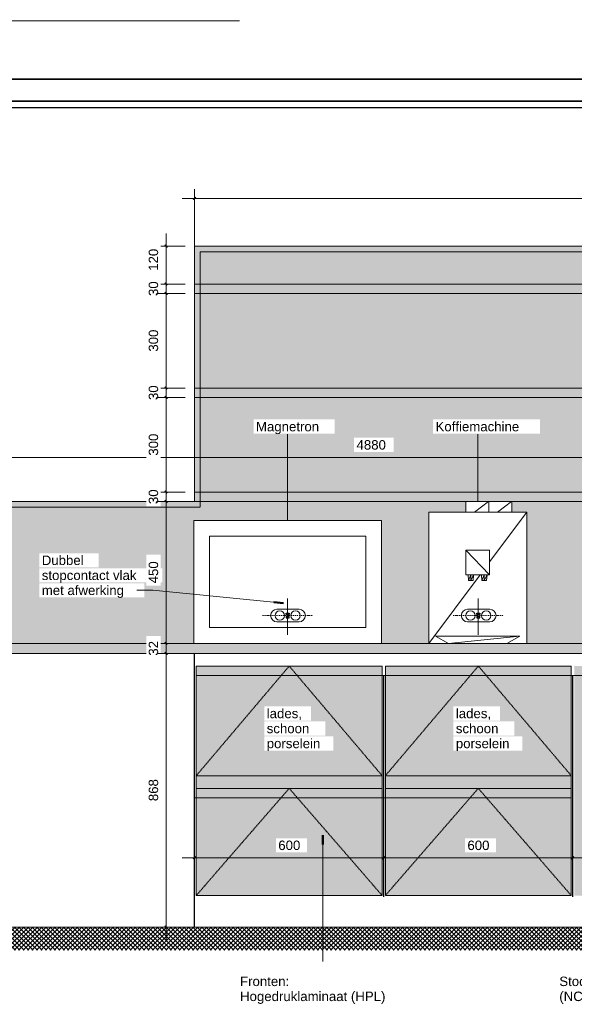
# Model space of a CAD drawing. Header units: millimetres. Extents: x 42536 to 82195, y -9418 to 102921.
# Tile 2 of 9: x 54800 to 56560, y -245 to 2879. Entities that reach past the tile are written whole.
import ezdxf

# ---------------------------------------------------------------- set-up
doc = ezdxf.new("R2010")
doc.units = ezdxf.units.MM
doc.linetypes.add('Dash dot Small', pattern=[6.35, 3.175, -1.5875, 0, -1.5875])
doc.linetypes.add('Overhead xxSmall', pattern=[2.579688, 1.5875, -0.992188])
for name, color, linetype, lineweight in [('0-2', 50, 'Continuous', 5), ('A----M-', 8, 'Continuous', 5), ('A----M--20', 8, 'Continuous', 5), ('A09-NT--1', 90, 'Continuous', 50), ('A09-NT--2', 130, 'Continuous', 13), ('A09-NT--3', 7, 'Continuous', 13), ('A21-----1', 53, 'Continuous', 9), ('A29-----3', 10, 'Continuous', 5), ('A35-----1', 254, 'Continuous', 9), ('A35-----2', 133, 'Continuous', 25), ('A35-----3', 50, 'Continuous', 25), ('A35-----4', 7, 'Continuous', 13), ('A69-----1', 55, 'Continuous', 5), ('A99----', 1, 'Continuous', 5), ('A99-----2', 1, 'Continuous', 13), ('A99-----4', 1, 'Overhead xxSmall', 13), ('A99-----5', 1, 'Dash dot Small', 13), ('A99-----6', 1, 'Continuous', 25), ('A99--I-', 1, 'Continuous', 5), ('Detail Items-2', 255, 'Continuous', 5), ('Detail Items-3', 55, 'Continuous', 5), ('Structure 1-1', 253, 'Continuous', 50)]:
    doc.layers.add(name, color=color, linetype=linetype, lineweight=lineweight)
doc.styles.add('Arial_1', font='arial.ttf', dxfattribs={"height": 30})
doc.dimstyles.new('TD_Diagonal_1_5_mm', dxfattribs={"dimscale": 304.8, "dimtxt": 30.607782, "dimasz": 0.026247, "dimexe": 0.098425, "dimexo": 0.098425, "dimgap": 0.052493, "dimtad": 1, "dimdec": 0, "dimzin": 0, "dimdsep": 46, "dimtxsty": 'Arial_1', "dimblk1": 'OBLIQUE', "dimblk2": 'OBLIQUE', "dimsah": 1, "dimcen": 0.09, "dimdle": 0.131234, "dimazin": 2, "dimtfac": 1, "dimtdec": 4, "dimtix": 1, "dimtmove": 0, "dimatfit": 3, "dimfxl": 1, "dimtvp": 1, "dimtfill": 1, "dimtolj": 1, "dimtzin": 0, "dimarcsym": 2})
doc.dimstyles.new('TD_Diagonal_1_5_mm_1', dxfattribs={"dimscale": 304.8, "dimtxt": 30.607782, "dimasz": 0.026247, "dimexe": 0.098425, "dimexo": 0.098425, "dimgap": 0.052493, "dimtad": 1, "dimdec": 0, "dimzin": 0, "dimdsep": 46, "dimtxsty": 'Arial_1', "dimblk1": 'OBLIQUE', "dimblk2": 'OBLIQUE', "dimsah": 1, "dimcen": 0.09, "dimdle": 0.131234, "dimazin": 2, "dimtfac": 1, "dimtdec": 4, "dimtix": 1, "dimtmove": 2, "dimatfit": 3, "dimfxl": 1, "dimtvp": 1, "dimtfill": 1, "dimtolj": 1, "dimtzin": 0, "dimarcsym": 2})

# ---------------------------------------------------------------- blocks, each defined once
blk = doc.blocks.new('HSR-D_ABT_ARCH_Gevel_rvt-1-Pantry BOH - Elevation')
at = {"layer": 'A29-----3'}
blk.add_hatch(color=256, dxfattribs=at).paths.add_polyline_path([(-48541.6, 2875), (-48541.6, 2875), (-48236.9, 2875), (-48236.9, 2878.5), (-48541.6, 2878.5)])
at = {"layer": 'A35-----1'}
h = blk.add_hatch(dxfattribs=at)
h.set_pattern_fill('FP_1', color=256, angle=-120, style=0, pattern_type=2)
h.set_pattern_definition([(240, (-53225.483, 2900), (17.32051, -10), []), (300, (-53225.483, 2900), (17.32051, 10), [])])
h.paths.add_polyline_path([(-49361.1, 2875), (-48541.6, 2875), (-48541.6, 2878.5), (-50296, 2878.5), (-50296, 2875), (-49661.1, 2875)])
at = {"layer": 'A21-----1'}
blk.add_line((-48236.9, 2875), (-46619.3, 2875), dxfattribs=at)
at = {"layer": 'A35-----2'}
for p, q in [((-50296, 2875), (-48541.6, 2875)), ((-48541.6, 2875), (-48541.6, 2878.5))]:
    blk.add_line(p, q, dxfattribs=at)
at = {"layer": 'Structure 1-1'}
for p, q in [((-48541.6, 2878.5), (-48541.6, 2875)), ((-48541.6, 2875), (-48236.9, 2875)), ((-48236.9, 2875), (-48236.9, 2878.5))]:
    blk.add_line(p, q, dxfattribs=at)
blk = doc.blocks.new('HSR-D_ABT_ARCH_Interieur_rvt-2-Pantry BOH - Elevation')
at = {"layer": 'A35-----3'}
for p, q in [((-43890, 2690), (-49683.2, 2690)), ((-43890, 2620), (-49683.2, 2620))]:
    blk.add_line(p, q, dxfattribs=at)
at = {"layer": 'A35-----4'}
blk.add_line((-49683.2, 2600), (-43890, 2600), dxfattribs=at)
blk = doc.blocks.new('Microwave - Magnetron-18255911-Pantry BOH - Elevation')
at = {"layer": 'A69-----1'}
for p, q in [((-46764, 1290), (-46168, 1290)), ((-46764, 900), (-46764, 1290)), ((-46168, 900), (-46168, 1290)), ((-46714, 1240), (-46714, 950)), ((-46218, 1240), (-46714, 1240)), ((-46218, 950), (-46218, 1240)), ((-46714, 950), (-46218, 950))]:
    blk.add_line(p, q, dxfattribs=at)
blk = doc.blocks.new('Koffiemachine - Koffiemachine-18252382-Pantry BOH - Elevation')
at = {"layer": 'A69-----1'}
for p, q in [((-45900.7, 1350), (-45900.7, 1316.7)), ((-45829.2, 1350), (-45873.6, 1316.7)), ((-45827.5, 1350), (-45827.5, 1316.7)), ((-45756.1, 1350), (-45800.5, 1316.7)), ((-45754.4, 1316.7), (-45754.4, 1350)), ((-46017.8, 1316.7), (-45707.2, 1316.7)), ((-46017.8, 900), (-46017.8, 1316.7)), ((-45825.2, 1158.4), (-45707.2, 1316.7)), ((-45707.2, 900), (-45707.2, 1316.7)), ((-45825.2, 1117.5), (-45901, 1196)), ((-45901, 1196), (-45901, 1117.5)), ((-45825.2, 1196), (-45901, 1196)), ((-45825.2, 1117.5), (-45825.2, 1196)), ((-46017.8, 900), (-45855.7, 1117.5)), ((-45901, 1117.5), (-45825.2, 1117.5)), ((-45892.3, 1099.4), (-45893.7, 1117.3)), ((-45884.8, 1117.3), (-45893.7, 1117.3)), ((-45884.8, 1117.3), (-45892.3, 1099.4)), ((-45884.8, 1099.4), (-45892.3, 1099.4)), ((-45875.9, 1117.3), (-45884.8, 1099.4)), ((-45875.9, 1117.3), (-45884.8, 1117.3)), ((-45884.8, 1117.3), (-45884.8, 1099.4)), ((-45877.3, 1099.4), (-45884.8, 1099.4)), ((-45877.3, 1099.4), (-45875.9, 1117.3)), ((-45849.8, 1099.4), (-45851.1, 1117.3)), ((-45842.3, 1117.3), (-45851.1, 1117.3)), ((-45842.3, 1117.3), (-45849.8, 1099.4)), ((-45842.3, 1099.4), (-45849.8, 1099.4)), ((-45833.4, 1117.3), (-45842.3, 1099.4)), ((-45833.4, 1117.3), (-45842.3, 1117.3)), ((-45842.3, 1117.3), (-45842.3, 1099.4)), ((-45834.7, 1099.4), (-45842.3, 1099.4)), ((-45834.7, 1099.4), (-45833.4, 1117.3)), ((-45996.6, 923), (-45729.4, 923.2)), ((-45955.8, 900), (-45996.6, 923)), ((-45955.5, 900), (-45729.4, 923.2)), ((-45770.6, 900), (-45729.4, 923.2))]:
    blk.add_line(p, q, dxfattribs=at)
blk = doc.blocks.new('DIMBLOCK11-Pantry BOH - Elevation')
at = {"layer": 'A----M--20'}
for p, q in [((53475.4, 1380), (53475.4, 1519.8)), ((58355, 1514.1), (58355, 1459.8)), ((58355, 1489.8), (58355, 1514.1)), ((58395, 1489.8), (53435.4, 1489.8)), ((53475.4, 1489.8), (53475.4, 1380))]:
    blk.add_line(p, q, dxfattribs=at)
at = {"layer": 'A----M--20', "lineweight": 35}
for p, q in [((53475.4, 1489.8), (53471.4, 1485.8)), ((53475.4, 1489.8), (53479.4, 1493.8)), ((58355, 1489.8), (58351, 1485.8)), ((58355, 1489.8), (58359, 1493.8))]:
    blk.add_line(p, q, dxfattribs=at)
at = {"layer": 'A----M--20', "color": 0, "insert": (55869.1, 1544.7), "char_height": 30, "width": 110.753, "attachment_point": 1, "line_spacing_factor": 0.941778, "style": 'Arial_1', "bg_fill": 3, "box_fill_scale": 1.25, "bg_fill_color": 256, "bg_fill_true_color": 13158600, "bg_fill_transparency": 0}
blk.add_mtext('4880', dxfattribs=at)
blk = doc.blocks.new('_Oblique')
at = {"color": 0, "linetype": 'ByBlock', "lineweight": -2}
blk.add_line((-0.5, -0.5), (0.5, 0.5), dxfattribs=at)
blk = doc.blocks.new('DIMBLOCK12-Pantry BOH - Elevation')
at = {"layer": 'A----M--20'}
for p, q in [((55264.7, 2200), (55264.7, 2040)), ((55325.5, 2160), (55234.7, 2160)), ((55264.7, 2160), (55325.5, 2160)), ((55325.5, 2040), (55234.7, 2040)), ((55264.7, 2040), (55325.5, 2040))]:
    blk.add_line(p, q, dxfattribs=at)
at = {"layer": 'A----M--20', "lineweight": 35}
for p, q in [((55264.7, 2160), (55260.7, 2164)), ((55264.7, 2160), (55268.7, 2156)), ((55264.7, 2040), (55260.7, 2044)), ((55264.7, 2040), (55268.7, 2036))]:
    blk.add_line(p, q, dxfattribs=at)
at = {"layer": 'A----M--20', "color": 0, "insert": (55209.7, 2081.9), "char_height": 30, "width": 83.065, "attachment_point": 1, "rotation": 90, "line_spacing_factor": 0.941778, "style": 'Arial_1', "bg_fill": 3, "box_fill_scale": 1.25, "bg_fill_color": 256, "bg_fill_true_color": 13158600, "bg_fill_transparency": 0}
blk.add_mtext('120', dxfattribs=at)
blk = doc.blocks.new('DIMBLOCK13-Pantry BOH - Elevation')
at = {"layer": 'A----M--20'}
for p, q in [((55325.5, 2040), (55234.7, 2040)), ((55264.7, 2040), (55264.7, 2010)), ((55264.7, 2040), (55325.5, 2040)), ((55325.5, 2010), (55234.7, 2010)), ((55264.7, 2010), (55325.5, 2010))]:
    blk.add_line(p, q, dxfattribs=at)
at = {"layer": 'A----M--20', "lineweight": 35}
for p, q in [((55264.7, 2040), (55260.7, 2044)), ((55264.7, 2040), (55268.7, 2036)), ((55264.7, 2010), (55260.7, 2014)), ((55264.7, 2010), (55268.7, 2006))]:
    blk.add_line(p, q, dxfattribs=at)
at = {"layer": 'A----M--20', "color": 0, "insert": (55209.7, 2001.9), "char_height": 30, "width": 55.377, "attachment_point": 1, "rotation": 90, "line_spacing_factor": 0.941778, "style": 'Arial_1', "bg_fill": 3, "box_fill_scale": 1.25, "bg_fill_color": 256, "bg_fill_true_color": 13158600, "bg_fill_transparency": 0}
blk.add_mtext('30', dxfattribs=at)
blk = doc.blocks.new('DIMBLOCK14-Pantry BOH - Elevation')
at = {"layer": 'A----M--20'}
for p, q in [((55325.5, 2010), (55234.7, 2010)), ((55264.7, 2010), (55264.7, 1710)), ((55264.7, 2010), (55325.5, 2010)), ((55325.5, 1710), (55234.7, 1710)), ((55264.7, 1710), (55325.5, 1710))]:
    blk.add_line(p, q, dxfattribs=at)
at = {"layer": 'A----M--20', "lineweight": 35}
for p, q in [((55264.7, 2010), (55260.7, 2014)), ((55264.7, 2010), (55268.7, 2006)), ((55264.7, 1710), (55260.7, 1714)), ((55264.7, 1710), (55268.7, 1706))]:
    blk.add_line(p, q, dxfattribs=at)
at = {"layer": 'A----M--20', "color": 0, "insert": (55209.7, 1825.4), "char_height": 30, "width": 83.065, "attachment_point": 1, "rotation": 90, "line_spacing_factor": 0.941778, "style": 'Arial_1', "bg_fill": 3, "box_fill_scale": 1.25, "bg_fill_color": 256, "bg_fill_true_color": 13158600, "bg_fill_transparency": 0}
blk.add_mtext('300', dxfattribs=at)
blk = doc.blocks.new('DIMBLOCK15-Pantry BOH - Elevation')
at = {"layer": 'A----M--20'}
for p, q in [((55325.5, 1710), (55234.7, 1710)), ((55264.7, 1710), (55264.7, 1680)), ((55264.7, 1710), (55325.5, 1710)), ((55325.5, 1680), (55234.7, 1680)), ((55264.7, 1680), (55325.5, 1680))]:
    blk.add_line(p, q, dxfattribs=at)
at = {"layer": 'A----M--20', "lineweight": 35}
for p, q in [((55264.7, 1710), (55260.7, 1714)), ((55264.7, 1710), (55268.7, 1706)), ((55264.7, 1680), (55260.7, 1684)), ((55264.7, 1680), (55268.7, 1676))]:
    blk.add_line(p, q, dxfattribs=at)
at = {"layer": 'A----M--20', "color": 0, "insert": (55209.7, 1671.9), "char_height": 30, "width": 55.377, "attachment_point": 1, "rotation": 90, "line_spacing_factor": 0.941778, "style": 'Arial_1', "bg_fill": 3, "box_fill_scale": 1.25, "bg_fill_color": 256, "bg_fill_true_color": 13158600, "bg_fill_transparency": 0}
blk.add_mtext('30', dxfattribs=at)
blk = doc.blocks.new('DIMBLOCK16-Pantry BOH - Elevation')
at = {"layer": 'A----M--20'}
for p, q in [((55325.5, 1680), (55234.7, 1680)), ((55264.7, 1680), (55264.7, 1380)), ((55264.7, 1680), (55325.5, 1680)), ((55325.5, 1380), (55234.7, 1380)), ((55264.7, 1380), (55325.5, 1380))]:
    blk.add_line(p, q, dxfattribs=at)
at = {"layer": 'A----M--20', "lineweight": 35}
for p, q in [((55264.7, 1680), (55260.7, 1684)), ((55264.7, 1680), (55268.7, 1676)), ((55264.7, 1380), (55260.7, 1384)), ((55264.7, 1380), (55268.7, 1376))]:
    blk.add_line(p, q, dxfattribs=at)
at = {"layer": 'A----M--20', "color": 0, "insert": (55209.7, 1495.4), "char_height": 30, "width": 83.065, "attachment_point": 1, "rotation": 90, "line_spacing_factor": 0.941778, "style": 'Arial_1', "bg_fill": 3, "box_fill_scale": 1.25, "bg_fill_color": 256, "bg_fill_true_color": 13158600, "bg_fill_transparency": 0}
blk.add_mtext('300', dxfattribs=at)
blk = doc.blocks.new('DIMBLOCK17-Pantry BOH - Elevation')
at = {"layer": 'A----M--20'}
for p, q in [((55325.5, 1380), (55234.7, 1380)), ((55264.7, 1380), (55264.7, 1350)), ((55264.7, 1380), (55325.5, 1380)), ((55325.5, 1350), (55234.7, 1350)), ((55264.7, 1350), (55325.5, 1350))]:
    blk.add_line(p, q, dxfattribs=at)
at = {"layer": 'A----M--20', "lineweight": 35}
for p, q in [((55264.7, 1380), (55260.7, 1384)), ((55264.7, 1380), (55268.7, 1376)), ((55264.7, 1350), (55260.7, 1354)), ((55264.7, 1350), (55268.7, 1346))]:
    blk.add_line(p, q, dxfattribs=at)
at = {"layer": 'A----M--20', "color": 0, "insert": (55209.7, 1341.9), "char_height": 30, "width": 55.377, "attachment_point": 1, "rotation": 90, "line_spacing_factor": 0.941778, "style": 'Arial_1', "bg_fill": 3, "box_fill_scale": 1.25, "bg_fill_color": 256, "bg_fill_true_color": 13158600, "bg_fill_transparency": 0}
blk.add_mtext('30', dxfattribs=at)
blk = doc.blocks.new('DIMBLOCK18-Pantry BOH - Elevation')
at = {"layer": 'A----M--20'}
for p, q in [((55325.5, 1350), (55234.7, 1350)), ((55264.7, 1350), (55264.7, 900)), ((55264.7, 1350), (55325.5, 1350)), ((55240.3, 900), (55294.7, 900)), ((55264.7, 900), (55240.3, 900))]:
    blk.add_line(p, q, dxfattribs=at)
at = {"layer": 'A----M--20', "lineweight": 35}
for p, q in [((55264.7, 1350), (55260.7, 1354)), ((55264.7, 1350), (55268.7, 1346)), ((55264.7, 900), (55260.7, 904)), ((55264.7, 900), (55268.7, 896))]:
    blk.add_line(p, q, dxfattribs=at)
at = {"layer": 'A----M--20', "color": 0, "insert": (55209.7, 1090.4), "char_height": 30, "width": 83.065, "attachment_point": 1, "rotation": 90, "line_spacing_factor": 0.941778, "style": 'Arial_1', "bg_fill": 3, "box_fill_scale": 1.25, "bg_fill_color": 256, "bg_fill_true_color": 13158600, "bg_fill_transparency": 0}
blk.add_mtext('450', dxfattribs=at)
blk = doc.blocks.new('DIMBLOCK19-Pantry BOH - Elevation')
at = {"layer": 'A----M--20'}
for p, q in [((55240.3, 900), (55294.7, 900)), ((55264.7, 900), (55240.3, 900)), ((55264.7, 900), (55264.7, 868)), ((55240.3, 868), (55294.7, 868)), ((55264.7, 868), (55240.3, 868))]:
    blk.add_line(p, q, dxfattribs=at)
at = {"layer": 'A----M--20', "lineweight": 35}
for p, q in [((55264.7, 900), (55260.7, 904)), ((55264.7, 900), (55268.7, 896)), ((55264.7, 868), (55260.7, 872)), ((55264.7, 868), (55268.7, 864))]:
    blk.add_line(p, q, dxfattribs=at)
at = {"layer": 'A----M--20', "color": 0, "insert": (55209.7, 860.9), "char_height": 30, "width": 55.377, "attachment_point": 1, "rotation": 90, "line_spacing_factor": 0.941778, "style": 'Arial_1', "bg_fill": 3, "box_fill_scale": 1.25, "bg_fill_color": 256, "bg_fill_true_color": 13158600, "bg_fill_transparency": 0}
blk.add_mtext('32', dxfattribs=at)
blk = doc.blocks.new('DIMBLOCK20-Pantry BOH - Elevation')
at = {"layer": 'A----M--20'}
for p, q in [((55240.3, 868), (55294.7, 868)), ((55264.7, 868), (55240.3, 868)), ((55264.7, 868), (55264.7, -40)), ((55240.3, 0), (55294.7, 0)), ((55264.7, 0), (55240.3, 0))]:
    blk.add_line(p, q, dxfattribs=at)
at = {"layer": 'A----M--20', "lineweight": 35}
for p, q in [((55264.7, 868), (55260.7, 872)), ((55264.7, 868), (55268.7, 864)), ((55264.7, 0), (55260.7, 4)), ((55264.7, 0), (55268.7, -4))]:
    blk.add_line(p, q, dxfattribs=at)
at = {"layer": 'A----M--20', "color": 0, "insert": (55209.7, 399.4), "char_height": 30, "width": 83.065, "attachment_point": 1, "rotation": 90, "line_spacing_factor": 0.941778, "style": 'Arial_1', "bg_fill": 3, "box_fill_scale": 1.25, "bg_fill_color": 256, "bg_fill_true_color": 13158600, "bg_fill_transparency": 0}
blk.add_mtext('868', dxfattribs=at)
blk = doc.blocks.new('DIMBLOCK23-Pantry BOH - Elevation')
at = {"layer": 'A----M--20'}
for p, q in [((55355.5, 2070), (55355.5, 2341.1)), ((57980, 2070), (57980, 2341.1)), ((57980, 2311.1), (55315.5, 2311.1)), ((55355.5, 2311.1), (55355.5, 2070)), ((57980, 2311.1), (57980, 2070))]:
    blk.add_line(p, q, dxfattribs=at)
at = {"layer": 'A----M--20', "lineweight": 35}
for p, q in [((55355.5, 2311.1), (55359.5, 2315.1)), ((57980, 2311.1), (57984, 2315.1)), ((55355.5, 2311.1), (55351.5, 2307.1)), ((57980, 2311.1), (57976, 2307.1))]:
    blk.add_line(p, q, dxfattribs=at)
at = {"layer": 'A----M--20', "color": 0, "insert": (56621.6, 2366.1), "char_height": 30, "width": 110.753, "attachment_point": 1, "line_spacing_factor": 0.941778, "style": 'Arial_1', "bg_fill": 3, "box_fill_scale": 1.25, "bg_fill_color": 256, "bg_fill_true_color": 13158600, "bg_fill_transparency": 0}
blk.add_mtext('2625', dxfattribs=at)
blk = doc.blocks.new('DIMBLOCK26-Pantry BOH - Elevation')
at = {"layer": 'A----M--20', "lineweight": 35}
for p, q in [((56555.5, 219.3), (56551.5, 215.3)), ((56555.5, 219.3), (56559.5, 223.3)), ((57155.5, 219.3), (57151.5, 215.3)), ((57155.5, 219.3), (57159.5, 223.3))]:
    blk.add_line(p, q, dxfattribs=at)
at = {"layer": 'A----M--20'}
for p, q in [((56555.5, 243.7), (56555.5, 189.3)), ((56555.5, 219.3), (56555.5, 243.7)), ((57155.5, 219.3), (56555.5, 219.3)), ((57155.5, 243.7), (57155.5, 189.3)), ((57155.5, 219.3), (57155.5, 243.7))]:
    blk.add_line(p, q, dxfattribs=at)
at = {"layer": 'A----M--20', "color": 0, "insert": (56820.9, 274.3), "char_height": 30, "width": 83.065, "attachment_point": 1, "line_spacing_factor": 0.941778, "style": 'Arial_1', "bg_fill": 3, "box_fill_scale": 1.25, "bg_fill_color": 256, "bg_fill_true_color": 13158600, "bg_fill_transparency": 0}
blk.add_mtext('600', dxfattribs=at)
blk = doc.blocks.new('DIMBLOCK27-Pantry BOH - Elevation')
at = {"layer": 'A----M--20', "lineweight": 35}
for p, q in [((55955.5, 219.3), (55951.5, 215.3)), ((55955.5, 219.3), (55959.5, 223.3)), ((56555.5, 219.3), (56551.5, 215.3)), ((56555.5, 219.3), (56559.5, 223.3))]:
    blk.add_line(p, q, dxfattribs=at)
at = {"layer": 'A----M--20'}
for p, q in [((55955.5, 243.7), (55955.5, 189.3)), ((55955.5, 219.3), (55955.5, 243.7)), ((56555.5, 219.3), (55955.5, 219.3)), ((56555.5, 243.7), (56555.5, 189.3)), ((56555.5, 219.3), (56555.5, 243.7))]:
    blk.add_line(p, q, dxfattribs=at)
at = {"layer": 'A----M--20', "color": 0, "insert": (56220.9, 274.3), "char_height": 30, "width": 83.065, "attachment_point": 1, "line_spacing_factor": 0.941778, "style": 'Arial_1', "bg_fill": 3, "box_fill_scale": 1.25, "bg_fill_color": 256, "bg_fill_true_color": 13158600, "bg_fill_transparency": 0}
blk.add_mtext('600', dxfattribs=at)
blk = doc.blocks.new('DIMBLOCK28-Pantry BOH - Elevation')
at = {"layer": 'A----M--20'}
for p, q in [((55955.5, 219.3), (55315.5, 219.3)), ((55355.5, 243.7), (55355.5, 189.3)), ((55355.5, 219.3), (55355.5, 243.7)), ((55955.5, 243.7), (55955.5, 189.3)), ((55955.5, 219.3), (55955.5, 243.7))]:
    blk.add_line(p, q, dxfattribs=at)
at = {"layer": 'A----M--20', "lineweight": 35}
for p, q in [((55355.5, 219.3), (55351.5, 215.3)), ((55355.5, 219.3), (55359.5, 223.3)), ((55955.5, 219.3), (55951.5, 215.3)), ((55955.5, 219.3), (55959.5, 223.3))]:
    blk.add_line(p, q, dxfattribs=at)
at = {"layer": 'A----M--20', "color": 0, "insert": (55620.9, 274.3), "char_height": 30, "width": 83.065, "attachment_point": 1, "line_spacing_factor": 0.941778, "style": 'Arial_1', "bg_fill": 3, "box_fill_scale": 1.25, "bg_fill_color": 256, "bg_fill_true_color": 13158600, "bg_fill_transparency": 0}
blk.add_mtext('600', dxfattribs=at)

msp = doc.modelspace()

# ---------------------------------------------------------------- hatches: boundary and pattern name
at = {"layer": 'Detail Items-2'}
h = msp.add_hatch(color=256, dxfattribs=at)
h.paths.add_polyline_path([(55355.5, 1380), (57980, 1380), (57980, 1680), (55355.5, 1680)])
h.paths.add_polyline_path([(55386.6, 1710), (57980, 1710), (57980, 2010), (55355.5, 2010), (55355.5, 1710)])
h.paths.add_polyline_path([(57980, 2040), (57980, 2160), (55355.5, 2160), (55355.5, 2040), (57169.6, 2040)])
h = msp.add_hatch(color=256, dxfattribs=at)
h.paths.add_polyline_path([(56362.2, 1350), (57980, 1350), (57980, 1380), (55355.5, 1380), (55355.5, 1350), (56360.5, 1350)])
h.paths.add_polyline_path([(57980, 1680), (57980, 1710), (55355.5, 1710), (55355.5, 1680), (57169.6, 1680)])
h.paths.add_polyline_path([(57169.6, 2010), (57980, 2010), (57980, 2040), (55355.5, 2040), (55355.5, 2010), (55386.6, 2010)])
h = msp.add_hatch(color=256, dxfattribs=at)
h.paths.add_polyline_path([(53475.4, 900), (55352.5, 900), (55352.5, 1290), (55948.5, 1290), (55948.5, 900), (56098.7, 900), (56098.7, 1316.7), (56215.9, 1316.7), (56215.9, 1350), (53475.4, 1350)])
h.paths.add_polyline_path([(58355, 900), (58355, 1350), (56362.2, 1350), (56362.2, 1316.7), (56409.4, 1316.7), (56409.4, 900), (57446.1, 900), (57446.1, 956.8), (57381.1, 956.8), (57381.1, 1005), (57391.1, 1005), (57391.1, 1057.3), (57401.1, 1057.3), (57401.1, 1005), (57453.4, 1005), (57453.4, 1166.4), (57453.9, 1170.5), (57455.5, 1174.4), (57458.1, 1177.7), (57461.4, 1180.2), (57465.2, 1181.8), (57469.3, 1182.3), (57473.4, 1181.8), (57477.3, 1180.2), (57480.6, 1177.7), (57483.1, 1174.4), (57484.7, 1170.5), (57485.2, 1166.4), (57485.2, 1005), (57510.2, 1005), (57510.2, 956.6), (57490.2, 956.6), (57490.2, 900), (58061.1, 900)])
for points in [[(56550.5, 868), (58355.5, 868), (58355.5, 900), (53475.4, 900), (53475.4, 868), (56467.2, 868)], [(55386.6, 440), (55950.5, 440), (55950.5, 480), (55360.5, 480), (55360.5, 440)], [(56278.1, 440), (56550.5, 440), (56550.5, 480), (55960.5, 480), (55960.5, 440), (56236.1, 440)]]:
    msp.add_hatch(color=256, dxfattribs=at).paths.add_polyline_path(points)
h = msp.add_hatch(color=256, dxfattribs=at)
h.paths.add_polyline_path([(56409.4, 100), (56550.5, 100), (56550.5, 440), (55960.5, 440), (55960.5, 100), (56387.1, 100)])
h.paths.add_polyline_path([(55360.5, 100), (55950.5, 100), (55950.5, 440), (55360.5, 440)])
h.paths.add_polyline_path([(58355.5, 100), (58355.5, 828), (57760.5, 828), (57760.5, 480), (58350.5, 480), (58350.5, 440), (57760.5, 440), (57760.5, 100), (58355, 100)])
h.paths.add_polyline_path([(57160.5, 100), (57750.5, 100), (57750.5, 828), (57160.5, 828), (57160.5, 549.2)])
h.paths.add_polyline_path([(57150.5, 100), (57150.5, 828), (56560.5, 828), (56560.5, 100)])
h.paths.add_polyline_path([(56098.7, 480), (56550.5, 480), (56550.5, 828), (55960.5, 828), (55960.5, 480)])
h.paths.add_polyline_path([(55360.5, 480), (55950.5, 480), (55950.5, 828), (55360.5, 828)])
at = {"layer": 'Detail Items-3'}
h = msp.add_hatch(dxfattribs=at)
h.set_pattern_fill('FP_2', color=256, style=0, pattern_type=2)
h.set_pattern_definition([(45, (55506.09, -2574.765), (-7.071068, 7.071068), []), (135, (55506.09, -2574.765), (-7.071068, -7.071068), [])])
h.paths.add_polyline_path([(56278.1, -73.5), (58952.6, -73.5), (58952.6, 0), (51820.6, 0), (51820.6, -73.5), (55386.6, -73.5)])

# ---------------------------------------------------------------- linework, layer by layer
at = {"layer": 'A09-NT--1'}
msp.add_line((55637, 1027.8), (55607.1, 1030.7), dxfattribs=at)
at = {"layer": 'A99----'}
for p, q in [((55950.5, 480), (55360.5, 480)), ((55360.5, 480), (55360.5, 440)), ((55950.5, 440), (55950.5, 480)), ((56550.5, 480), (55960.5, 480)), ((55960.5, 480), (55960.5, 440)), ((56550.5, 440), (56550.5, 480)), ((55360.5, 440), (55950.5, 440)), ((55960.5, 440), (56550.5, 440))]:
    msp.add_line(p, q, dxfattribs=at)
at = {"layer": 'A99-----2'}
for p, q in [((57980, 2160), (55355.5, 2160)), ((55355.5, 2160), (55355.5, 2040)), ((57980, 2040), (55355.5, 2040)), ((55355.5, 2040), (55355.5, 2010)), ((55355.5, 2010), (55355.5, 1710)), ((55355.5, 2010), (57980, 2010)), ((57980, 1710), (55355.5, 1710)), ((55355.5, 1710), (55355.5, 1680)), ((55355.5, 1680), (55355.5, 1380)), ((55355.5, 1680), (57980, 1680)), ((57980, 1380), (55355.5, 1380)), ((55355.5, 1380), (55355.5, 1350)), ((55355.5, 1350), (53475.4, 1350)), ((55355.5, 1350), (57980, 1350)), ((55616.3, 1008.3), (55686.8, 1008.3)), ((56221.3, 1008.3), (56291.8, 1008.3)), ((55686.8, 968.3), (55616.3, 968.3)), ((56291.8, 968.3), (56221.3, 968.3)), ((57446.1, 900), (53475.4, 900)), ((53507.4, 868), (58355.5, 868)), ((55950.5, 828), (55360.5, 828)), ((55360.5, 828), (55360.5, 480)), ((55950.5, 480), (55950.5, 828)), ((56550.5, 828), (55960.5, 828)), ((55960.5, 828), (55960.5, 480)), ((56550.5, 480), (56550.5, 828)), ((55360.5, 440), (55360.5, 100)), ((55950.5, 100), (55950.5, 440)), ((55960.5, 440), (55960.5, 100)), ((56550.5, 100), (56550.5, 440)), ((55360.5, 100), (55950.5, 100)), ((55960.5, 100), (56550.5, 100)), ((58952.6, 0), (53507.4, 0))]:
    msp.add_line(p, q, dxfattribs=at)
for centre in [(55625.5, 988.3), (55675.5, 988.3), (56230.5, 988.3), (56280.5, 988.3)]:
    msp.add_circle(centre, 15, dxfattribs=at)
for centre, start, end in [((55616.3, 988.3), 90, 270), ((55686.8, 988.3), 270, 90), ((56221.3, 988.3), 90, 270), ((56291.8, 988.3), 270, 90)]:
    msp.add_arc(centre, 20, start, end, dxfattribs=at)
at = {"layer": 'A99-----4'}
for p, q in [((55373.5, 2142), (55373.5, 1332)), ((57962, 2142), (55373.5, 2142)), ((55373.5, 1332), (53475.4, 1332)), ((55650.5, 927.5), (55650.5, 1042.5)), ((56255.5, 927.5), (56255.5, 1042.5)), ((55360.5, 480), (55655.5, 828)), ((55950.5, 480), (55655.5, 828)), ((55960.5, 480), (56255.5, 828)), ((56550.5, 480), (56255.5, 828)), ((58355, 798), (55360.5, 798)), ((55360.5, 100), (55655.5, 440)), ((55950.5, 100), (55655.5, 440)), ((55960.5, 100), (56255.5, 440)), ((56550.5, 100), (56255.5, 440)), ((56550.5, 410), (55356.5, 410))]:
    msp.add_line(p, q, dxfattribs=at)
at = {"layer": 'A99-----5'}
for p, q in [((55570.5, 988.3), (55730.5, 988.3)), ((56175.5, 988.3), (56335.5, 988.3))]:
    msp.add_line(p, q, dxfattribs=at)
at = {"layer": 'A99-----6'}
for p, q in [((52183.9, 2690), (58593.6, 2690)), ((51820.6, 2600), (58952.6, 2600)), ((52434, 2620), (58226.6, 2620)), ((55645.5, 996.1), (55655.5, 996.1)), ((55645.5, 991.1), (55645.5, 996.1)), ((55655.5, 991.1), (55645.5, 991.1)), ((55645.5, 985.6), (55645.5, 980.6)), ((55655.5, 985.6), (55645.5, 985.6)), ((55645.5, 980.6), (55655.5, 980.6)), ((55655.5, 996.1), (55655.5, 991.1)), ((55655.5, 980.6), (55655.5, 985.6)), ((56250.5, 996.1), (56260.5, 996.1)), ((56250.5, 991.1), (56250.5, 996.1)), ((56260.5, 991.1), (56250.5, 991.1)), ((56250.5, 985.6), (56250.5, 980.6)), ((56260.5, 985.6), (56250.5, 985.6)), ((56250.5, 980.6), (56260.5, 980.6)), ((56260.5, 996.1), (56260.5, 991.1)), ((56260.5, 980.6), (56260.5, 985.6)), ((55355.5, 0), (55355.5, 868)), ((55955.5, 96), (55955.5, 798)), ((56555.5, 96), (56555.5, 798))]:
    msp.add_line(p, q, dxfattribs=at)

# ---------------------------------------------------------------- block references
at = {"layer": '0-2'}
for name in ['HSR-D_ABT_ARCH_Gevel_rvt-1-Pantry BOH - Elevation', 'HSR-D_ABT_ARCH_Interieur_rvt-2-Pantry BOH - Elevation']:
    msp.add_blockref(name, (102116.6, 0), dxfattribs=at)
at = {"layer": 'A69-----1'}
for name in ['Koffiemachine - Koffiemachine-18252382-Pantry BOH - Elevation', 'Microwave - Magnetron-18255911-Pantry BOH - Elevation']:
    msp.add_blockref(name, (102116.6, 0), dxfattribs=at)

# ---------------------------------------------------------------- texts
at = {"layer": 'A09-NT--3', "char_height": 30, "attachment_point": 1, "style": 'Arial_1', "bg_fill": 3, "box_fill_scale": 1.25, "bg_fill_color": 256, "bg_fill_true_color": 13158600, "bg_fill_transparency": 0}
for s, insert, width in [('Stootplaat geanodiseerd aluminium ', (56512.4, -157.2), 792.067), ('Fronten: ', (55499.6, -157.2), 205.232)]:
    msp.add_mtext(s, dxfattribs=dict(at, insert=insert, width=width))

# ---------------------------------------------------------------- next in the draw order: texts
for s, insert, width in [('Dubbel ', (54870.5, 1178.6), 173.165), ('lades,', (55584.2, 692.6), 133.08), ('lades,', (56184.2, 692.6), 133.08), ('Hogedruklaminaat (HPL)', (55499.6, -204.8), 557.974), ('(NCS S 8005-G80Y)', (56512.4, -204.8), 469.789)]:
    msp.add_mtext(s, dxfattribs=dict(at, insert=insert, width=width))

# ---------------------------------------------------------------- next in the draw order: dimensions: what is measured, and where the dimension line sits
at = {"layer": 'A----M-'}
dim = msp.add_linear_dim(base=(55264.7, 2040), p1=(55355.5, 2160), p2=(55355.5, 2040), angle=90, dimstyle='TD_Diagonal_1_5_mm_1', override={"dimpost": '<>', "dimfxl": 120}, dxfattribs=at)
dim.commit()
dim.dimension.update_dxf_attribs({"geometry": 'DIMBLOCK12-Pantry BOH - Elevation', "text_midpoint": (55229.7, 2123.4), "dimtype": 160, "text_rotation": 90})
for base, p1, p2, override, picture, middle in [((53475.4, 1489.8), (58355, 1484.1), (53475.4, 1350), {"dimpost": '<>', "dimfxl": 4881.443028}, 'DIMBLOCK11-Pantry BOH - Elevation', (55915.2, 1521.1)), ((56555.5, 219.3), (57155.5, 213.7), (56555.5, 213.7), {"dimpost": '<>', "dimfxl": 600}, 'DIMBLOCK26-Pantry BOH - Elevation', (56855.5, 250.6))]:
    dim = msp.add_linear_dim(base=base, p1=p1, p2=p2, dimstyle='TD_Diagonal_1_5_mm', override=override, dxfattribs=at)
    dim.commit()
    dim.dimension.update_dxf_attribs({"geometry": picture, "text_midpoint": middle})

# ---------------------------------------------------------------- next in the draw order: linework, layer by layer
at = {"layer": 'A99--I-'}
for p, q in [((55650.5, 1290), (55650.6, 1563.4)), ((56254, 1351.3), (56254, 1563.4))]:
    msp.add_line(p, q, dxfattribs=at)

# ---------------------------------------------------------------- next in the draw order: texts
at = {"layer": 'A09-NT--3', "char_height": 30, "attachment_point": 1, "style": 'Arial_1', "bg_fill": 3, "box_fill_scale": 1.25, "bg_fill_color": 256, "bg_fill_true_color": 13158600, "bg_fill_transparency": 0}
for s, insert, width in [('stopcontact vlak ', (54870.5, 1130.9), 375.19), ('schoon ', (55584.2, 645), 177.975), ('schoon ', (56184.2, 645), 177.975)]:
    msp.add_mtext(s, dxfattribs=dict(at, insert=insert, width=width))

# ---------------------------------------------------------------- next in the draw order: dimensions: what is measured, and where the dimension line sits
at = {"layer": 'A----M-'}
dim = msp.add_linear_dim(base=(55264.7, 2010), p1=(55355.5, 2040), p2=(55355.5, 2010), angle=90, dimstyle='TD_Diagonal_1_5_mm', override={"dimpost": '<>', "dimfxl": 30}, dxfattribs=at)
dim.commit()
dim.dimension.update_dxf_attribs({"geometry": 'DIMBLOCK13-Pantry BOH - Elevation', "text_midpoint": (55233.3, 2025)})
dim = msp.add_linear_dim(base=(55955.5, 219.3), p1=(56555.5, 213.7), p2=(55955.5, 213.7), dimstyle='TD_Diagonal_1_5_mm', override={"dimpost": '<>', "dimfxl": 600}, dxfattribs=at)
dim.commit()
dim.dimension.update_dxf_attribs({"geometry": 'DIMBLOCK27-Pantry BOH - Elevation', "text_midpoint": (56255.5, 250.6)})

# ---------------------------------------------------------------- next in the draw order: texts
at = {"layer": 'A09-NT--3', "char_height": 30, "attachment_point": 1, "style": 'Arial_1', "bg_fill": 3, "box_fill_scale": 1.25, "bg_fill_color": 256, "bg_fill_true_color": 13158600, "bg_fill_transparency": 0}
for s, insert, width in [('met afwerking', (54870.5, 1083.3), 317.468), ('porselein', (55584.2, 597.4), 203.629), ('porselein', (56184.2, 597.4), 203.629)]:
    msp.add_mtext(s, dxfattribs=dict(at, insert=insert, width=width))
at = {"layer": 'A99--I-', "char_height": 30, "attachment_point": 1, "style": 'Arial_1', "bg_fill": 3, "box_fill_scale": 1.25, "bg_fill_color": 256, "bg_fill_true_color": 13158600, "bg_fill_transparency": 0}
for s, insert, width in [('Magnetron', (55550, 1602.7), 242.11), ('Koffiemachine', (56119.7, 1602.7), 323.882)]:
    msp.add_mtext(s, dxfattribs=dict(at, insert=insert, width=width))

# ---------------------------------------------------------------- next in the draw order: dimensions: what is measured, and where the dimension line sits
at = {"layer": 'A----M-'}
for base, p1, p2, override, picture, middle in [((55355.5198, 2311.1335), (57980.0391, 2040), (55355.5198, 2040), {"dimpost": '<>', "dimfxl": 2624.519297}, 'DIMBLOCK23-Pantry BOH - Elevation', (56667.7794, 2342.4507)), ((55355.5, 219.3), (55955.5, 213.7), (55355.5, 213.7), {"dimpost": '<>', "dimfxl": 600}, 'DIMBLOCK28-Pantry BOH - Elevation', (55655.5, 250.6))]:
    dim = msp.add_linear_dim(base=base, p1=p1, p2=p2, dimstyle='TD_Diagonal_1_5_mm', override=override, dxfattribs=at)
    dim.commit()
    dim.dimension.update_dxf_attribs({"geometry": picture, "text_midpoint": middle})
dim = msp.add_linear_dim(base=(55264.7, 1710), p1=(55355.5, 2010), p2=(55355.5, 1710), angle=90, dimstyle='TD_Diagonal_1_5_mm', override={"dimpost": '<>', "dimfxl": 300}, dxfattribs=at)
dim.commit()
dim.dimension.update_dxf_attribs({"geometry": 'DIMBLOCK14-Pantry BOH - Elevation', "text_midpoint": (55233.3, 1860)})

# ---------------------------------------------------------------- next in the draw order: linework, layer by layer
at = {"layer": 'A09-NT--1'}
msp.add_line((55762.2, 291.7), (55762.2, 261.7), dxfattribs=at)
at = {"layer": 'A09-NT--2'}
msp.add_line((55762.2, 291.7), (55762.2, -108.8), dxfattribs=at)

# ---------------------------------------------------------------- next in the draw order: dimensions: what is measured, and where the dimension line sits
at = {"layer": 'A----M-'}
dim = msp.add_linear_dim(base=(55264.7, 1680), p1=(55355.5, 1710), p2=(55355.5, 1680), angle=90, dimstyle='TD_Diagonal_1_5_mm', override={"dimpost": '<>', "dimfxl": 30}, dxfattribs=at)
dim.commit()
dim.dimension.update_dxf_attribs({"geometry": 'DIMBLOCK15-Pantry BOH - Elevation', "text_midpoint": (55233.3, 1695)})

# ---------------------------------------------------------------- next in the draw order: dimensions: what is measured, and where the dimension line sits
dim = msp.add_linear_dim(base=(55264.7, 1380), p1=(55355.5, 1680), p2=(55355.5, 1380), angle=90, dimstyle='TD_Diagonal_1_5_mm', override={"dimpost": '<>', "dimfxl": 300}, dxfattribs=at)
dim.commit()
dim.dimension.update_dxf_attribs({"geometry": 'DIMBLOCK16-Pantry BOH - Elevation', "text_midpoint": (55233.3, 1530)})

# ---------------------------------------------------------------- next in the draw order: dimensions: what is measured, and where the dimension line sits
dim = msp.add_linear_dim(base=(55264.7, 1350), p1=(55355.5, 1380), p2=(55355.5, 1350), angle=90, dimstyle='TD_Diagonal_1_5_mm', override={"dimpost": '<>', "dimfxl": 30}, dxfattribs=at)
dim.commit()
dim.dimension.update_dxf_attribs({"geometry": 'DIMBLOCK17-Pantry BOH - Elevation', "text_midpoint": (55233.3, 1365)})

# ---------------------------------------------------------------- next in the draw order: dimensions: what is measured, and where the dimension line sits
dim = msp.add_linear_dim(base=(55264.7, 900), p1=(55355.5, 1350), p2=(55270.3, 900), angle=90, dimstyle='TD_Diagonal_1_5_mm', override={"dimpost": '<>', "dimfxl": 457.992336}, dxfattribs=at)
dim.commit()
dim.dimension.update_dxf_attribs({"geometry": 'DIMBLOCK18-Pantry BOH - Elevation', "text_midpoint": (55233.4, 1125)})

# ---------------------------------------------------------------- next in the draw order: linework, layer by layer
at = {"layer": 'A09-NT--2'}
for p, q in [((55223.3, 1068.3), (55172.4, 1068.3)), ((55637, 1027.8), (55223.3, 1068.3))]:
    msp.add_line(p, q, dxfattribs=at)

# ---------------------------------------------------------------- next in the draw order: dimensions: what is measured, and where the dimension line sits
at = {"layer": 'A----M-'}
dim = msp.add_linear_dim(base=(55264.7, 868), p1=(55270.3, 900), p2=(55270.3, 868), angle=90, dimstyle='TD_Diagonal_1_5_mm', override={"dimpost": '<>', "dimfxl": 32}, dxfattribs=at)
dim.commit()
dim.dimension.update_dxf_attribs({"geometry": 'DIMBLOCK19-Pantry BOH - Elevation', "text_midpoint": (55233.3, 884)})

# ---------------------------------------------------------------- next in the draw order: dimensions: what is measured, and where the dimension line sits
dim = msp.add_linear_dim(base=(55264.7, 0), p1=(55270.3, 868), p2=(55270.3, 0), angle=90, dimstyle='TD_Diagonal_1_5_mm', override={"dimpost": '<>', "dimfxl": 868}, dxfattribs=at)
dim.commit()
dim.dimension.update_dxf_attribs({"geometry": 'DIMBLOCK20-Pantry BOH - Elevation', "text_midpoint": (55233.4, 434)})

doc.saveas('drawing.dxf')
